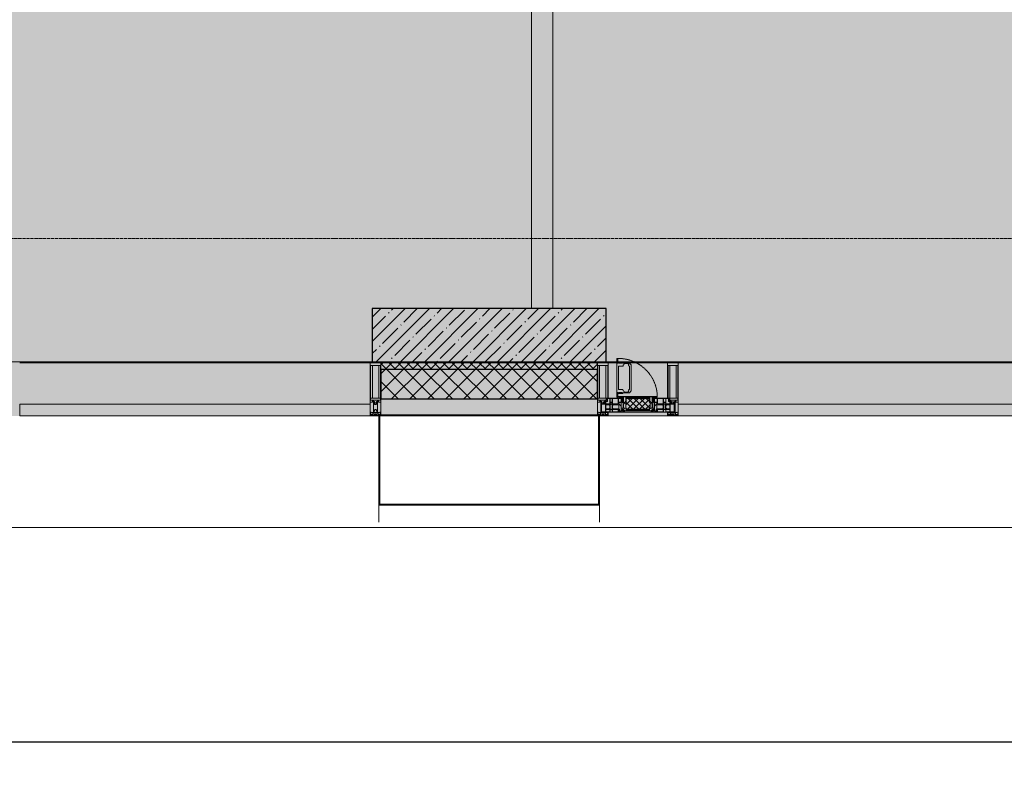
# Model space of a CAD drawing. Header units: millimetres. Extents: x -26894274 to 19789193, y -86687 to 22351.
# Tile 4 of 256: x 21568 to 26203, y -51379 to -47869. Entities that reach past the tile are written whole.
import ezdxf

# ---------------------------------------------------------------- set-up
doc = ezdxf.new("R2010")
doc.units = ezdxf.units.MM
doc.linetypes.add('-D1-02х01', pattern=[3, 2, -1])
doc.linetypes.add('-D1d1-15x02', pattern=[19, 15, -2, 0, -2])
doc.layers.get('Defpoints').update_dxf_attribs({"color": 31})
for name, color, linetype, lineweight in [('_0', 7, 'Continuous', 13), ('A-200-M_WALL', 7, 'Continuous', 5), ('A-200-M_WALL_INT', 7, 'Continuous', 5), ('A-200-M_WALL_PAT', 7, 'Continuous', 5), ('A-214-M_CURT_WALL', 7, 'Continuous', 5), ('A-215-M_CURT_PANEL', 7, 'Continuous', 5), ('A-230-M_FLOOR', 7, 'Continuous', 5), ('A-280-M_COLUMN', 7, 'Continuous', 5), ('A-314-M_WINDOW', 7, 'Continuous', 5), ('S-280-M_COLUMN', 7, 'Continuous', 5), ('Z-060-M_DETAIL', 7, 'Continuous', 5), ('Ограждение', 7, 'Continuous', 5), ('Оси', 7, 'Continuous', 5), ('Поручни', 7, 'Continuous', 5)]:
    doc.layers.add(name, color=color, linetype=linetype, lineweight=lineweight)
doc.styles.add('fl_iso paper', font='isocpeur.ttf', dxfattribs={"width": 0.8, "oblique": 10})
doc.dimstyles.new('In tre 1_100', dxfattribs={"dimscale": 100, "dimtxt": 2.5, "dimasz": 2, "dimexe": 1, "dimexo": 0.7, "dimgap": 0.6, "dimtad": 1, "dimdec": 0, "dimrnd": 5, "dimzin": 0, "dimdsep": 46, "dimtxsty": 'fl_iso paper', "dimblk": 'ARCHTICK', "dimcen": 0, "dimdle": 1, "dimadec": 0, "dimazin": 0, "dimtfac": 1, "dimtdec": 0, "dimtofl": 0, "dimtmove": 1, "dimatfit": 3, "dimldrblk": 'DOT', "dimfxl": 40, "dimtfillclr": 256, "dimtolj": 1, "dimtzin": 0, "dimarcsym": 1})

# ---------------------------------------------------------------- blocks, each defined once
blk = doc.blocks.new('_ArchTick')
at = {"color": 0, "linetype": 'ByBlock', "lineweight": 9, "const_width": 0.15}
blk.add_lwpolyline([(-0.5, -0.5), (0.5, 0.5)], dxfattribs=at)
blk = doc.blocks.new('*D281')
at = {"layer": 'Defpoints', "color": 0, "transparency": 16777216}
for p in [(73118, -51162.7), (17582.2, -51268.8), (73118, -51268.8)]:
    blk.add_point(p, dxfattribs=at)
at = {"layer": 'Оси', "color": 0, "lineweight": -2, "transparency": 16777216}
for p, q in [((17582.2, -51198.8), (17582.2, -51168.8)), ((73118, -51232.7), (73118, -51368.8)), ((17482.2, -51268.8), (73218, -51268.8))]:
    blk.add_line(p, q, dxfattribs=at)
at = {"layer": 'Оси', "color": 0, "lineweight": -2, "transparency": 16777216, "xscale": 200, "yscale": 200, "zscale": 200, "rotation": 180}
blk.add_blockref('_ArchTick', (17582.2, -51268.8), dxfattribs=at)
at = {"layer": 'Оси', "color": 0, "lineweight": -2, "transparency": 16777216, "xscale": 200, "yscale": 200, "zscale": 200}
blk.add_blockref('_ArchTick', (73118, -51268.8), dxfattribs=at)
at = {"layer": 'Оси', "color": 0, "transparency": 16777216, "insert": (45350.1, -51083.8), "char_height": 250, "attachment_point": 5, "style": 'fl_iso paper'}
blk.add_mtext('\\A1;55535', dxfattribs=at)
blk = doc.blocks.new('_DOT')
at = {"color": 0, "linetype": 'ByBlock'}
blk.add_line((-0.5, 0), (-1, 0), dxfattribs=at)
at = {"color": 0, "linetype": 'ByBlock', "const_width": 0.5}
blk.add_lwpolyline([(-0.25, 0, 1), (0.25, 0, 1)], format="xyb", close=True, dxfattribs=at)
blk = doc.blocks.new('System Panel - A_PAN_Glass-3811965-50_AS_Plan_09')
at = {"layer": 'A-215-M_CURT_PANEL'}
for p, q in [((825, 55), (-825, 55)), ((-825, 55), (-825, 0)), ((825, 0), (825, 55)), ((-825, 0), (825, 0))]:
    blk.add_line(p, q, dxfattribs=at)
blk = doc.blocks.new('Rectangular Mullion - R_StandardFrame_50Wx250H-3725449-50_AS_Plan_09')
at = {"layer": 'A-214-M_CURT_WALL'}
blk.add_line((33540, -505), (31890, -505), dxfattribs=at)
blk = doc.blocks.new('A_PAN_Створка - 383мм-V38-50_AS_Plan_09')
at = {"layer": 'A-215-M_CURT_PANEL'}
h = blk.add_hatch(dxfattribs=at)
h.set_pattern_fill('FP_22', color=256, style=0, pattern_type=2)
h.set_pattern_definition([(225, (-11700, -754.981), (14.142136, -14.142136), []), (315, (-11700, -754.981), (14.142136, 14.142136), [])])
h.paths.add_polyline_path([(-54.5, -31.8), (-54.9, -34.1), (-57.2, -36.4), (-57.2, -60.8), (-54.6, -63.4), (-53.6, -82.7), (54.6, -81.8), (54.6, -63.4), (57.2, -60.8), (57.2, -36.4), (54.9, -34.1), (54.5, -31.8)])
at = {"layer": 'A-314-M_WINDOW'}
for p, q in [((-67.9, -17), (-171, -17)), ((-171, -17), (-171, -57)), ((-171, -18.5), (-153.5, -18.5)), ((-153.5, -18.5), (-152, -20)), ((-152, -20), (-152, -73.5)), ((-150.5, -17), (-150.5, -29.4)), ((-132.4, -18.6), (-150.5, -18.6)), ((-150.5, -29.4), (-132.4, -29.4)), ((-150.5, -33.6), (-150.5, -68)), ((-136.3, -33.6), (-150.5, -33.6)), ((-137.2, -31), (-135.8, -35)), ((-132.5, -31), (-137.2, -31)), ((-132.1, -36.8), (-135.8, -35)), ((-132.5, -31.9), (-133.4, -33.7)), ((-133.4, -33.7), (-130.1, -35.3)), ((-132.5, -31.9), (-132.5, -31)), ((-132.4, -29.4), (-132.4, -18.6)), ((-132.1, -49), (-132.1, -36.8)), ((-131, -18.2), (-131, -29.5)), ((-120.8, -18.2), (-131, -18.2)), ((-131, -29.5), (-120.8, -29.5)), ((-131, -30.9), (-131, -33)), ((-120.8, -30.9), (-131, -30.9)), ((-129.4, -34.6), (-131, -33)), ((-130.1, -35.3), (-129.4, -34.6)), ((-130.1, -35.3), (-130.1, -50.4)), ((-122.4, -34.6), (-120.8, -33)), ((-121.7, -35.3), (-122.4, -34.6)), ((-118.4, -33.7), (-121.7, -35.3)), ((-121.7, -35.3), (-121.7, -50.4)), ((-120.8, -18.2), (-120.8, -29.5)), ((-120.8, -30.9), (-120.8, -33)), ((-119.7, -36.8), (-115.9, -35)), ((-119.7, -49), (-119.7, -36.8)), ((-119.3, -18.6), (-92.5, -18.6)), ((-119.3, -29.4), (-119.3, -18.6)), ((-92.5, -29.4), (-119.3, -29.4)), ((-119.3, -31), (-114.6, -31)), ((-119.3, -31.9), (-119.3, -31)), ((-119.3, -31.9), (-118.4, -33.7)), ((-114.6, -31), (-115.9, -35)), ((-94.1, -33.5), (-115.4, -33.5)), ((-89.9, -35.1), (-94.1, -33.5)), ((-92.5, -18.6), (-92.5, -29.4)), ((-90.8, -18.5), (-90.8, -29.4)), ((-87.3, -18.5), (-90.8, -18.5)), ((-90.8, -29.4), (-85.9, -29.4)), ((-89.9, -32.5), (-89.9, -35.1)), ((-85.9, -32.5), (-89.9, -32.5)), ((-89.9, -35.1), (-89.9, -50.9)), ((-87.3, -20.4), (-87.3, -18.5)), ((-87.3, -20.4), (-87.3, -21.9)), ((-84.8, -20.4), (-87.3, -20.4)), ((-87.3, -21.9), (-85.9, -21.9)), ((-85.9, -18.2), (-85.9, -20.4)), ((-75.9, -18.2), (-85.9, -18.2)), ((-85.9, -21.9), (-85.9, -29.4)), ((-85.9, -29.4), (-85.9, -32.5)), ((-85.9, -53.5), (-78, -45.6)), ((-83.4, -20.4), (-84.8, -20.4)), ((-70, -33.8), (-83.4, -20.4)), ((-78, -84), (-78, -23.5)), ((-78, -23.5), (-67.9, -23.5)), ((-78, -36.8), (-70, -36.8)), ((-78, -45.6), (-78, -36.8)), ((-75.9, -21.5), (-75.9, -18.2)), ((-75.9, -21.5), (-75.9, -23.5)), ((-74.9, -21.5), (-75.9, -21.5)), ((-75.9, -23.5), (-73, -23.5)), ((-74.9, -17.9), (-74.9, -21.5)), ((-68.9, -17.9), (-74.9, -17.9)), ((-67.2, -29.3), (-73, -23.5)), ((-61.4, -23.5), (-70, -32.1)), ((-70, -32.1), (-70, -62.5)), ((-70, -36.8), (-70, -33.8)), ((-68.9, -21.5), (-68.9, -17.9)), ((-67.9, -21.5), (-68.9, -21.5)), ((67.9, -17), (-67.9, -17)), ((-61.4, -23.5), (-67.9, -17)), ((-67.9, -17), (-67.9, -23.5)), ((-67.9, -17), (67.9, -17)), ((-67.9, -21.5), (-67.9, -23.5)), ((-67.9, -23.5), (-64.6, -26.8)), ((-67.9, -23.5), (-64.6, -26.8)), ((-64.6, -26.8), (-67.2, -29.3)), ((-64.6, -26.8), (-61.4, -23.5)), ((61.4, -23.5), (-61.4, -23.5)), ((67.9, -17), (61.4, -23.5)), ((70, -32.1), (61.4, -23.5)), ((61.4, -23.5), (64.6, -26.8)), ((67.9, -23.5), (64.6, -26.8)), ((64.6, -26.8), (67.9, -23.5)), ((64.6, -26.8), (67.2, -29.3)), ((67.2, -29.3), (73, -23.5)), ((67.9, -23.5), (67.9, -17)), ((171, -17), (67.9, -17)), ((67.9, -21.5), (67.9, -23.5)), ((67.9, -21.5), (68.9, -21.5)), ((67.9, -23.5), (78, -23.5)), ((68.9, -17.9), (74.9, -17.9)), ((68.9, -21.5), (68.9, -17.9)), ((70, -33.8), (83.4, -20.4)), ((70, -62.5), (70, -32.1)), ((70, -36.8), (70, -33.8)), ((78, -36.8), (70, -36.8)), ((75.9, -23.5), (73, -23.5)), ((74.9, -17.9), (74.9, -21.5)), ((74.9, -21.5), (75.9, -21.5)), ((75.9, -18.2), (85.9, -18.2)), ((75.9, -21.5), (75.9, -18.2)), ((75.9, -21.5), (75.9, -23.5)), ((78, -23.5), (78, -84)), ((78, -45.6), (78, -36.8)), ((85.9, -53.5), (78, -45.6)), ((83.4, -20.4), (84.8, -20.4)), ((84.8, -20.4), (87.3, -20.4)), ((85.9, -18.2), (85.9, -20.4)), ((85.9, -21.9), (85.9, -29.4)), ((87.3, -21.9), (85.9, -21.9)), ((85.9, -29.4), (85.9, -32.5)), ((90.8, -29.4), (85.9, -29.4)), ((85.9, -32.5), (89.9, -32.5)), ((87.3, -18.5), (90.8, -18.5)), ((87.3, -20.4), (87.3, -18.5)), ((87.3, -20.4), (87.3, -21.9)), ((89.9, -32.5), (89.9, -35.1)), ((89.9, -35.1), (94.1, -33.5)), ((89.9, -35.1), (89.9, -50.9)), ((90.8, -18.5), (90.8, -29.4)), ((92.5, -18.6), (92.5, -29.4)), ((119.3, -18.6), (92.5, -18.6)), ((92.5, -29.4), (119.3, -29.4)), ((94.1, -33.5), (115.4, -33.5)), ((114.6, -31), (115.9, -35)), ((119.3, -31), (114.6, -31)), ((119.7, -36.8), (115.9, -35)), ((119.3, -31.9), (118.4, -33.7)), ((118.4, -33.7), (121.7, -35.3)), ((119.3, -29.4), (119.3, -18.6)), ((119.3, -31.9), (119.3, -31)), ((119.7, -49), (119.7, -36.8)), ((120.8, -18.2), (120.8, -29.5)), ((120.8, -18.2), (131, -18.2)), ((131, -29.5), (120.8, -29.5)), ((120.8, -30.9), (120.8, -33)), ((120.8, -30.9), (131, -30.9)), ((122.4, -34.6), (120.8, -33)), ((121.7, -35.3), (122.4, -34.6)), ((121.7, -35.3), (121.7, -50.4)), ((129.4, -34.6), (131, -33)), ((130.1, -35.3), (129.4, -34.6)), ((133.4, -33.7), (130.1, -35.3)), ((130.1, -35.3), (130.1, -50.4)), ((131, -18.2), (131, -29.5)), ((131, -30.9), (131, -33)), ((132.1, -36.8), (135.8, -35)), ((132.1, -49), (132.1, -36.8)), ((132.4, -18.6), (150.5, -18.6)), ((132.4, -29.4), (132.4, -18.6)), ((150.5, -29.4), (132.4, -29.4)), ((132.5, -31), (137.2, -31)), ((132.5, -31.9), (132.5, -31)), ((132.5, -31.9), (133.4, -33.7)), ((137.2, -31), (135.8, -35)), ((136.3, -33.6), (150.5, -33.6)), ((150.5, -17), (150.5, -29.4)), ((150.5, -33.6), (150.5, -68)), ((153.5, -18.5), (152, -20)), ((152, -20), (152, -73.5)), ((171, -18.5), (153.5, -18.5)), ((171, -57), (171, -17)), ((-171, -55.5), (-152, -55.5)), ((-171, -57), (-156, -57)), ((-153, -60), (-153, -73.5)), ((-153, -73.5), (-150, -73.5)), ((-136.4, -52.4), (-150.5, -52.4)), ((-150.5, -56.6), (-132.4, -56.6)), ((-150.5, -68), (-143.5, -68)), ((-150.5, -69.5), (-150.5, -73.5)), ((-145, -69.5), (-150.5, -69.5)), ((-150, -73.5), (-150, -84)), ((-150, -84), (-78, -84)), ((-148.5, -81), (-148.5, -82.5)), ((-143.5, -81), (-148.5, -81)), ((-148.5, -82.5), (-132.4, -82.5)), ((-145, -69.5), (-145, -79.5)), ((-143.5, -68), (-143.5, -81)), ((-137.2, -54.8), (-135.8, -50.8)), ((-132.5, -54.8), (-137.2, -54.8)), ((-132.1, -49), (-135.8, -50.8)), ((-133.4, -52), (-130.1, -50.4)), ((-132.5, -53.8), (-133.4, -52)), ((-132.5, -53.8), (-132.5, -54.8)), ((-132.4, -56.6), (-132.4, -82.5)), ((-129.4, -51.1), (-131, -52.7)), ((-131, -55.1), (-131, -52.7)), ((-120.8, -55.1), (-131, -55.1)), ((-131, -56.5), (-131, -62.6)), ((-131, -56.5), (-120.8, -56.5)), ((-120.8, -62.6), (-131, -62.6)), ((-131, -64.6), (-120.8, -64.6)), ((-131, -82.5), (-131, -64.6)), ((-131, -82.5), (-120.8, -82.5)), ((-130.1, -50.4), (-129.4, -51.1)), ((-121.7, -50.4), (-122.4, -51.1)), ((-122.4, -51.1), (-120.8, -52.7)), ((-118.4, -52), (-121.7, -50.4)), ((-120.8, -55.1), (-120.8, -52.7)), ((-120.8, -56.5), (-120.8, -62.6)), ((-120.8, -82.5), (-120.8, -64.6)), ((-119.7, -49), (-115.9, -50.8)), ((-119.3, -53.8), (-118.4, -52)), ((-119.3, -53.8), (-119.3, -54.8)), ((-119.3, -54.8), (-114.6, -54.8)), ((-119.3, -56.6), (-119.3, -82.5)), ((-92.5, -56.6), (-119.3, -56.6)), ((-119.3, -82.5), (-92.5, -82.5)), ((-114.6, -54.8), (-115.9, -50.8)), ((-94.1, -52.5), (-115.3, -52.5)), ((-89.9, -50.9), (-94.1, -52.5)), ((-92.5, -56.6), (-92.5, -82.5)), ((-73.9, -87.5), (-91.5, -87.5)), ((-91.5, -87.5), (-91.5, -92)), ((-91.5, -92), (91.5, -92)), ((-90.8, -56.6), (-85.9, -56.6)), ((-90.8, -62.7), (-90.8, -56.6)), ((-80.4, -62.7), (-90.8, -62.7)), ((-90.8, -64.6), (-90.8, -82.5)), ((-80.1, -64.6), (-90.8, -64.6)), ((-90.8, -82.5), (-79.5, -82.5)), ((-89.9, -52.2), (-89.9, -50.9)), ((-89.9, -52.2), (-88.6, -53.5)), ((-85.9, -53.5), (-88.6, -53.5)), ((-85.9, -56.6), (-85.9, -53.5)), ((-78, -84), (-85, -84)), ((-85, -84), (-85, -87.5)), ((-85, -87.5), (-78, -87.5)), ((-80.4, -61.1), (-80.4, -62.7)), ((-78, -61.1), (-80.4, -61.1)), ((-80.1, -66.1), (-80.1, -64.6)), ((-78, -66.1), (-80.1, -66.1)), ((-79.5, -80.6), (-78, -80.6)), ((-79.5, -82.5), (-79.5, -80.6)), ((-78, -66.1), (-78, -61.1)), ((-78, -87.5), (-78, -84)), ((-78, -84), (-73.9, -84)), ((-70, -62.5), (-73.9, -62.5)), ((-73.9, -62.5), (-73.9, -87.5)), ((73.9, -62.5), (70, -62.5)), ((73.9, -87.5), (73.9, -62.5)), ((73.9, -84), (78, -84)), ((91.5, -87.5), (73.9, -87.5)), ((78, -61.1), (80.4, -61.1)), ((78, -66.1), (78, -61.1)), ((78, -66.1), (80.1, -66.1)), ((79.5, -80.6), (78, -80.6)), ((78, -87.5), (78, -84)), ((78, -84), (85, -84)), ((78, -84), (150, -84)), ((85, -87.5), (78, -87.5)), ((79.5, -82.5), (79.5, -80.6)), ((90.8, -82.5), (79.5, -82.5)), ((80.1, -64.6), (90.8, -64.6)), ((80.1, -66.1), (80.1, -64.6)), ((80.4, -61.1), (80.4, -62.7)), ((80.4, -62.7), (90.8, -62.7)), ((85, -84), (85, -87.5)), ((85.9, -53.5), (88.6, -53.5)), ((85.9, -56.6), (85.9, -53.5)), ((90.8, -56.6), (85.9, -56.6)), ((89.9, -52.2), (88.6, -53.5)), ((89.9, -50.9), (94.1, -52.5)), ((89.9, -52.2), (89.9, -50.9)), ((90.8, -62.7), (90.8, -56.6)), ((90.8, -64.6), (90.8, -82.5)), ((91.5, -92), (91.5, -87.5)), ((92.5, -56.6), (119.3, -56.6)), ((92.5, -56.6), (92.5, -82.5)), ((119.3, -82.5), (92.5, -82.5)), ((94.1, -52.5), (115.3, -52.5)), ((114.6, -54.8), (115.9, -50.8)), ((119.3, -54.8), (114.6, -54.8)), ((119.7, -49), (115.9, -50.8)), ((118.4, -52), (121.7, -50.4)), ((119.3, -53.8), (118.4, -52)), ((119.3, -53.8), (119.3, -54.8)), ((119.3, -56.6), (119.3, -82.5)), ((122.4, -51.1), (120.8, -52.7)), ((120.8, -55.1), (120.8, -52.7)), ((120.8, -55.1), (131, -55.1)), ((120.8, -56.5), (120.8, -62.6)), ((131, -56.5), (120.8, -56.5)), ((120.8, -62.6), (131, -62.6)), ((120.8, -82.5), (120.8, -64.6)), ((131, -64.6), (120.8, -64.6)), ((131, -82.5), (120.8, -82.5)), ((121.7, -50.4), (122.4, -51.1)), ((130.1, -50.4), (129.4, -51.1)), ((129.4, -51.1), (131, -52.7)), ((133.4, -52), (130.1, -50.4)), ((131, -55.1), (131, -52.7)), ((131, -56.5), (131, -62.6)), ((131, -82.5), (131, -64.6)), ((132.1, -49), (135.8, -50.8)), ((150.5, -56.6), (132.4, -56.6)), ((132.4, -56.6), (132.4, -82.5)), ((148.5, -82.5), (132.4, -82.5)), ((132.5, -53.8), (133.4, -52)), ((132.5, -53.8), (132.5, -54.8)), ((132.5, -54.8), (137.2, -54.8)), ((137.2, -54.8), (135.8, -50.8)), ((136.4, -52.4), (150.5, -52.4)), ((143.5, -68), (143.5, -81)), ((150.5, -68), (143.5, -68)), ((143.5, -81), (148.5, -81)), ((145, -69.5), (150.5, -69.5)), ((145, -69.5), (145, -79.5)), ((148.5, -81), (148.5, -82.5)), ((150, -84), (150, -73.5)), ((150, -73.5), (153, -73.5)), ((150.5, -69.5), (150.5, -73.5)), ((171, -55.5), (152, -55.5)), ((153, -73.5), (153, -60)), ((156, -57), (171, -57))]:
    blk.add_line(p, q, dxfattribs=at)
for centre, start, end in [((-156, -60), 0, 90), ((156, -60), 90, 180)]:
    blk.add_arc(centre, 3, start, end, dxfattribs=at)
at = {"layer": 'A-314-M_WINDOW', "linetype": '-D1-02х01'}
blk.add_arc((91.4, -87.5), 183, 181.4091, 271.1445, dxfattribs=at)
at = {"layer": 'Z-060-M_DETAIL'}
for p, q in [((-70, -32.1), (-61.4, -23.5)), ((-70, -62.5), (-70, -32.1)), ((-67.8, -38.3), (-65.7, -37.4)), ((-67.8, -55.7), (-67.8, -38.3)), ((-65.7, -37.4), (-60.8, -34.7)), ((61.4, -23.5), (-61.4, -23.5)), ((-60.8, -34.7), (-57.3, -35.9)), ((-55.2, -33.8), (-57.3, -35.9)), ((-54.9, -34.1), (-57.2, -36.4)), ((-57.2, -36.4), (-57.2, -60.8)), ((-55.2, -33.8), (-54.8, -31.5)), ((-54.9, -25.8), (-53.9, -24.8)), ((-54.9, -29.5), (-54.9, -25.8)), ((-53.9, -30.5), (-54.9, -29.5)), ((-54.5, -31.8), (-54.9, -34.1)), ((0, -31.5), (-54.8, -31.5)), ((54.5, -31.8), (-54.5, -31.8)), ((-53.9, -24.8), (53.9, -24.8)), ((53.9, -30.5), (-53.9, -30.5)), ((0, -31.5), (54.8, -31.5)), ((54.9, -25.8), (53.9, -24.8)), ((53.9, -30.5), (54.9, -29.5)), ((54.9, -34.1), (54.5, -31.8)), ((55.2, -33.8), (54.8, -31.5)), ((54.9, -29.5), (54.9, -25.8)), ((57.2, -36.4), (54.9, -34.1)), ((55.2, -33.8), (57.3, -35.9)), ((57.2, -60.8), (57.2, -36.4)), ((60.8, -34.7), (57.3, -35.9)), ((65.7, -37.4), (60.8, -34.7)), ((70, -32.1), (61.4, -23.5)), ((67.8, -38.3), (65.7, -37.4)), ((67.8, -55.7), (67.8, -38.3)), ((70, -62.5), (70, -32.1)), ((-91.5, -87.5), (-73.9, -87.5)), ((-91.5, -92), (-91.5, -87.5)), ((-91.5, -92), (91.5, -92)), ((-83.4, -90.3), (-83.4, -87.5)), ((-83.4, -90.3), (-69.4, -90.3)), ((-73.9, -62.5), (-70, -62.5)), ((-73.9, -87.5), (-73.9, -62.5)), ((-69.4, -66.5), (-73.9, -66.5)), ((-73.9, -81.5), (-69.4, -81.5)), ((-69.4, -85.5), (-73.9, -85.5)), ((-69.4, -81.5), (-69.4, -66.5)), ((-69.4, -90.3), (-69.4, -85.5)), ((-61.7, -62.5), (-67.9, -62.5)), ((-67.9, -62.5), (-67.9, -89.3)), ((-67.9, -89.3), (-66.9, -90.3)), ((-66, -56.5), (-67.8, -55.7)), ((-66.9, -90.3), (-57.4, -90.3)), ((-66, -56.5), (-62, -59.1)), ((-62, -59.1), (-60.7, -61)), ((-61.7, -64.9), (-61.7, -62.5)), ((-60.1, -67.7), (-61.7, -64.9)), ((-60.7, -61), (-57.4, -61)), ((-56.4, -67.7), (-60.1, -67.7)), ((-57.4, -61), (-54.9, -63.5)), ((-57.4, -90.3), (-56.4, -89.4)), ((-57.2, -60.8), (-54.6, -63.4)), ((-56.4, -89.4), (-56.4, -67.7)), ((-54.9, -63.5), (-54.9, -81.9)), ((-54.9, -81.9), (-53.8, -83)), ((-54.9, -85.6), (-53.9, -84.6)), ((-54.9, -89.3), (-54.9, -85.6)), ((-53.9, -90.3), (-54.9, -89.3)), ((-54.6, -63.4), (-54.6, -81.8)), ((-54.6, -81.8), (-53.6, -82.7)), ((-53.9, -84.6), (53.9, -84.6)), ((53.9, -90.3), (-53.9, -90.3)), ((53.8, -83), (-53.8, -83)), ((-53.6, -82.7), (53.6, -82.7)), ((53.6, -82.7), (54.6, -81.8)), ((54.9, -81.9), (53.8, -83)), ((54.9, -85.6), (53.9, -84.6)), ((53.9, -90.3), (54.9, -89.3)), ((54.6, -63.4), (57.2, -60.8)), ((54.6, -81.8), (54.6, -63.4)), ((57.4, -61), (54.9, -63.5)), ((54.9, -63.5), (54.9, -81.9)), ((54.9, -89.3), (54.9, -85.6)), ((56.4, -67.7), (60.1, -67.7)), ((56.4, -89.4), (56.4, -67.7)), ((57.4, -90.3), (56.4, -89.4)), ((60.7, -61), (57.4, -61)), ((66.9, -90.3), (57.4, -90.3)), ((60.1, -67.7), (61.7, -64.9)), ((62, -59.1), (60.7, -61)), ((61.7, -62.5), (67.9, -62.5)), ((61.7, -64.9), (61.7, -62.5)), ((66, -56.5), (62, -59.1)), ((66, -56.5), (67.8, -55.7)), ((67.9, -89.3), (66.9, -90.3)), ((67.9, -62.5), (67.9, -89.3)), ((69.4, -66.5), (73.9, -66.5)), ((69.4, -81.5), (69.4, -66.5)), ((73.9, -81.5), (69.4, -81.5)), ((69.4, -85.5), (73.9, -85.5)), ((69.4, -90.3), (69.4, -85.5)), ((83.4, -90.3), (69.4, -90.3)), ((73.9, -62.5), (70, -62.5)), ((73.9, -87.5), (73.9, -62.5)), ((91.5, -87.5), (73.9, -87.5)), ((83.4, -90.3), (83.4, -87.5)), ((91.5, -92), (91.5, -87.5))]:
    blk.add_line(p, q, dxfattribs=at)
at = {"layer": 'Z-060-M_DETAIL', "color": 9, "true_color": 0xc8c8c8}
for p, q in [((95.1, -87.5), (95.1, -105.1)), ((99.6, -87.5), (95.1, -87.5)), ((99.6, -270.5), (99.6, -87.5)), ((39.7, -109), (31.1, -117.6)), ((31.1, -117.6), (31.1, -240.4)), ((41.4, -123.8), (39.1, -124.2)), ((39.1, -179), (39.1, -124.2)), ((70.1, -109), (39.7, -109)), ((41.4, -123.8), (43.5, -121.7)), ((45, -113.3), (42.3, -118.2)), ((42.3, -118.2), (43.5, -121.7)), ((45.9, -111.2), (45, -113.3)), ((63.3, -111.2), (45.9, -111.2)), ((64.1, -113), (63.3, -111.2)), ((64.1, -113), (66.7, -117)), ((66.7, -117), (68.6, -118.3)), ((68.6, -118.3), (68.6, -121.6)), ((68.6, -121.6), (71.1, -124.1)), ((70.1, -105.1), (70.1, -109)), ((95.1, -105.1), (70.1, -105.1)), ((71.1, -124.1), (89.5, -124.1)), ((74.1, -109.6), (74.1, -105.1)), ((89.1, -109.6), (74.1, -109.6)), ((89.1, -105.1), (89.1, -109.6)), ((89.5, -124.1), (90.6, -125.2)), ((90.6, -125.2), (90.6, -232.8)), ((93.1, -109.6), (93.1, -105.1)), ((97.9, -109.6), (93.1, -109.6)), ((97.9, -95.6), (95.1, -95.6)), ((97.9, -95.6), (97.9, -109.6)), ((39.1, -179), (39.1, -233.8)), ((39.7, -249), (31.1, -240.4)), ((41.4, -234.2), (39.1, -233.8)), ((70.1, -249), (39.7, -249)), ((41.4, -234.2), (43.5, -236.3)), ((42.3, -239.8), (43.5, -236.3)), ((45, -244.7), (42.3, -239.8)), ((45.9, -246.8), (45, -244.7)), ((63.3, -246.8), (45.9, -246.8)), ((64.1, -245), (63.3, -246.8)), ((64.1, -245), (66.7, -241)), ((66.7, -241), (68.6, -239.7)), ((68.6, -236.4), (71.1, -233.9)), ((68.6, -239.7), (68.6, -236.4)), ((70.1, -252.9), (70.1, -249)), ((95.1, -252.9), (70.1, -252.9)), ((71.1, -233.9), (89.5, -233.9)), ((74.1, -248.4), (74.1, -252.9)), ((89.1, -248.4), (74.1, -248.4)), ((89.1, -252.9), (89.1, -248.4)), ((89.5, -233.9), (90.6, -232.8)), ((93.1, -248.4), (93.1, -252.9)), ((97.9, -248.4), (93.1, -248.4)), ((95.1, -270.5), (95.1, -252.9)), ((97.9, -262.4), (95.1, -262.4)), ((99.6, -270.5), (95.1, -270.5)), ((97.9, -262.4), (97.9, -248.4))]:
    blk.add_line(p, q, dxfattribs=at)
blk = doc.blocks.new('Rectangular Mullion - R_StandardFrame_50Wx250H-V26-50_AS_Plan_09')
at = {"layer": 'A-214-M_CURT_WALL'}
for p, q in [((34660, -505), (34700.4, -505)), ((34729.9, -505), (34940, -505)), ((34660, -755), (34940, -755))]:
    blk.add_line(p, q, dxfattribs=at)
blk = doc.blocks.new('Rectangular Mullion - 50Wx250H-V27-50_AS_Plan_09')
at = {"layer": 'Z-060-M_DETAIL'}
for p, q in [((-25, 84), (-25, 250)), ((-25, 250), (0, 250)), ((-23, 237.3), (0, 237.3)), ((-23, 237.3), (-23, 84)), ((-14.9, 84), (-14.9, 237.3)), ((25, 250), (0, 250)), ((23, 237.3), (0, 237.3)), ((14.9, 84), (14.9, 237.3)), ((23, 237.3), (23, 73.6)), ((25, 65.2), (25, 250)), ((0, 84), (-15, 84)), ((-0.5, 73.6), (-15, 73.6)), ((-10, 71.3), (-12, 71.3)), ((-10, 57.4), (-10, 71.3)), ((-7, 65.2), (-5.9, 67.3)), ((-7, 65.2), (-7, 57)), ((-4.1, 67.3), (-5.9, 67.3)), ((-4.1, 67.3), (-2.9, 65.1)), ((-2.9, 65.1), (-2.9, 57)), ((0, 84), (23, 84)), ((0.5, 73.6), (23, 73.6)), ((4.1, 67.3), (2.9, 65.1)), ((2.9, 65.1), (2.9, 57)), ((4.1, 67.3), (5.9, 67.3)), ((7, 65.2), (5.9, 67.3)), ((7, 65.2), (7, 54.7)), ((8.7, 53), (7, 54.7)), ((8.7, 53), (10, 53)), ((10, 71.3), (14, 71.3)), ((10, 53), (10, 71.3)), ((10, 53), (10, 17)), ((14, 71.3), (14, 65.2)), ((14, 65.2), (25, 65.2)), ((-23.8, 14.6), (-25, 14.2)), ((-25, 0), (-25, 14.2)), ((-23.8, 17), (-23.8, 14.6)), ((-22.5, 10.6), (-23.8, 14.6)), ((-22.5, 10.6), (-23.7, 9.9)), ((-23.7, 1.3), (-23.7, 9.9)), ((-23.7, 1.3), (-11.8, 1.3)), ((-23.2, 10.2), (-22.5, 8)), ((-22.5, 8), (-22.5, 4.5)), ((-21.3, 4.5), (-22.5, 4.5)), ((-22.3, 17), (-22.3, 16)), ((-22.3, 16), (-21.3, 16)), ((-19.9, 17), (-21.3, 16)), ((-21.3, 4.5), (-21.3, 6.5)), ((-21.3, 6.5), (-14.2, 6.5)), ((-7.4, 16.6), (-18.4, 16.6)), ((-14.2, 6.5), (-14.2, 4.5)), ((-13.2, 4.5), (-14.2, 4.5)), ((-13.2, 4.5), (-12.2, 7.2)), ((-12.7, 7.6), (-11.3, 11.4)), ((-12.7, 7.6), (-11.8, 6.9)), ((-12.2, 9), (-12.2, 14.8)), ((-12.2, 14.8), (0, 14.8)), ((-11.8, 1.3), (-11.8, 6.9)), ((-10.5, 11.2), (-11.3, 11.4)), ((-10.5, 1.5), (-10.5, 11.2)), ((-4.8, 1.5), (-10.5, 1.5)), ((0, 8), (-4.8, 8)), ((-4.8, 1.5), (-4.8, 8)), ((-2.6, 16.8), (0, 16.8)), ((2.6, 16.8), (0, 16.8)), ((0, 14.8), (0, 16.8)), ((0, 14.8), (0, 16.8)), ((12.2, 14.8), (0, 14.8)), ((0, 0), (0, 8)), ((0, 8), (4.8, 8)), ((0, 0), (0, 8)), ((4.8, 1.5), (4.8, 8)), ((4.8, 1.5), (10.5, 1.5)), ((8.5, 23), (6, 25.5)), ((6, 18), (7.4, 18)), ((7.4, 18), (7.4, 16.6)), ((7.4, 16.6), (18.4, 16.6)), ((7.5, 18.5), (8.5, 18.5)), ((7.5, 17), (7.5, 18.5)), ((10, 17), (7.5, 17)), ((8.5, 18.5), (8.5, 23)), ((10.5, 11.2), (11.3, 11.4)), ((10.5, 1.5), (10.5, 11.2)), ((12.7, 7.6), (11.3, 11.4)), ((12.7, 7.6), (11.8, 6.9)), ((11.8, 1.3), (11.8, 6.9)), ((23.7, 1.3), (11.8, 1.3)), ((12.2, 9), (12.2, 14.8)), ((13.2, 4.5), (12.2, 7.2)), ((13.2, 4.5), (14.2, 4.5)), ((21.3, 6.5), (14.2, 6.5)), ((14.2, 6.5), (14.2, 4.5)), ((18.4, 16.6), (19, 17.6)), ((19, 17.6), (21.3, 16)), ((22.3, 16), (21.3, 16)), ((21.3, 4.5), (21.3, 6.5)), ((21.3, 4.5), (22.5, 4.5)), ((22.3, 17), (22.3, 16)), ((22.3, 17), (23.8, 17)), ((22.5, 10.6), (23.8, 14.6)), ((22.5, 10.6), (23.7, 9.9)), ((23.2, 10.2), (22.5, 8)), ((22.5, 8), (22.5, 4.5)), ((23.7, 1.3), (23.7, 9.9)), ((23.8, 17), (23.8, 14.6)), ((23.8, 14.6), (25, 14.2)), ((25, 0), (25, 14.2)), ((-25, 0), (0, 0)), ((25, 0), (0, 0))]:
    blk.add_line(p, q, dxfattribs=at)
for centre, start, end in [((-0.5, 73.1), 360, 90), ((0.5, 73.1), 90, 180)]:
    blk.add_arc(centre, 0.5, start, end, dxfattribs=at)
blk = doc.blocks.new('Rectangular Mullion - R_StandardFrame_50Wx250H-3548423-50_AS_Plan_09')
at = {"layer": 'A-214-M_CURT_WALL', "lineweight": 9}
for p, q in [((-25, -17), (-25, 0)), ((-25, 0), (25, 0)), ((25, 0), (25, -250)), ((-25, -250), (-25, -84)), ((25, -250), (-25, -250))]:
    blk.add_line(p, q, dxfattribs=at)
blk = doc.blocks.new('Rectangular Mullion - 50Wx250H-2623690-50_AS_Plan_09')
at = {"layer": 'Z-060-M_DETAIL'}
for p, q in [((-25, 65.2), (-25, 250)), ((-25, 250), (0, 250)), ((-23, 237.3), (0, 237.3)), ((-23, 237.3), (-23, 73.6)), ((-14.9, 84), (-14.9, 237.3)), ((25, 250), (0, 250)), ((23, 237.3), (0, 237.3)), ((14.9, 84), (14.9, 237.3)), ((23, 237.3), (23, 73.6)), ((25, 65.2), (25, 250)), ((-14, 65.2), (-25, 65.2)), ((0, 84), (-23, 84)), ((-0.5, 73.6), (-23, 73.6)), ((-14, 71.3), (-14, 65.2)), ((-10, 71.3), (-14, 71.3)), ((-10, 53), (-10, 71.3)), ((-8.7, 53), (-10, 53)), ((-10, 53), (-10, 17)), ((-8.7, 53), (-7, 54.7)), ((-7, 65.2), (-5.9, 67.3)), ((-7, 65.2), (-7, 54.7)), ((-4.1, 67.3), (-5.9, 67.3)), ((-4.1, 67.3), (-2.9, 65.1)), ((-2.9, 65.1), (-2.9, 54.6)), ((-1.3, 53), (-2.9, 54.6)), ((0, 53), (-1.3, 53)), ((0, 84), (23, 84)), ((0, 53), (1.3, 53)), ((0.5, 73.6), (23, 73.6)), ((1.3, 53), (2.9, 54.6)), ((4.1, 67.3), (2.9, 65.1)), ((2.9, 65.1), (2.9, 54.6)), ((4.1, 67.3), (5.9, 67.3)), ((7, 65.2), (5.9, 67.3)), ((7, 65.2), (7, 54.7)), ((8.7, 53), (7, 54.7)), ((8.7, 53), (10, 53)), ((10, 71.3), (14, 71.3)), ((10, 53), (10, 71.3)), ((10, 53), (10, 17)), ((14, 71.3), (14, 65.2)), ((14, 65.2), (25, 65.2)), ((-23.8, 14.6), (-25, 14.2)), ((-25, 0), (-25, 14.2)), ((-22.3, 17), (-23.8, 17)), ((-23.8, 17), (-23.8, 14.6)), ((-22.5, 10.6), (-23.8, 14.6)), ((-22.5, 10.6), (-23.7, 9.9)), ((-23.7, 1.3), (-23.7, 9.9)), ((-23.7, 1.3), (-11.8, 1.3)), ((-23.2, 10.2), (-22.5, 8)), ((-22.5, 8), (-22.5, 4.5)), ((-21.3, 4.5), (-22.5, 4.5)), ((-22.3, 17), (-22.3, 16)), ((-22.3, 16), (-21.3, 16)), ((-19, 17.6), (-21.3, 16)), ((-21.3, 4.5), (-21.3, 6.5)), ((-21.3, 6.5), (-14.2, 6.5)), ((-18.4, 16.6), (-19, 17.6)), ((-7.4, 16.6), (-18.4, 16.6)), ((-14.2, 6.5), (-14.2, 4.5)), ((-13.2, 4.5), (-14.2, 4.5)), ((-13.2, 4.5), (-12.2, 7.2)), ((-12.7, 7.6), (-11.3, 11.4)), ((-12.7, 7.6), (-11.8, 6.9)), ((-12.2, 9), (-12.2, 14.8)), ((-12.2, 14.8), (0, 14.8)), ((-11.8, 1.3), (-11.8, 6.9)), ((-10.5, 11.2), (-11.3, 11.4)), ((-10.5, 1.5), (-10.5, 11.2)), ((-4.8, 1.5), (-10.5, 1.5)), ((-10, 17), (-7.5, 17)), ((-8.5, 23), (-1.5, 30)), ((-8.5, 18.5), (-8.5, 23)), ((-7.5, 18.5), (-8.5, 18.5)), ((-7.5, 17), (-7.5, 18.5)), ((-7.4, 18), (-7.4, 16.6)), ((-2.6, 18), (-7.4, 18)), ((0, 8), (-4.8, 8)), ((-4.8, 1.5), (-4.8, 8)), ((-2.6, 18), (-2.6, 16.8)), ((-2.6, 16.8), (0, 16.8)), ((-1.5, 30), (0, 30)), ((1.5, 30), (0, 30)), ((2.6, 16.8), (0, 16.8)), ((0, 14.8), (0, 16.8)), ((0, 14.8), (0, 16.8)), ((12.2, 14.8), (0, 14.8)), ((0, 0), (0, 8)), ((0, 8), (4.8, 8)), ((0, 0), (0, 8)), ((8.5, 23), (1.5, 30)), ((2.6, 18), (2.6, 16.8)), ((2.6, 18), (7.4, 18)), ((4.8, 1.5), (4.8, 8)), ((4.8, 1.5), (10.5, 1.5)), ((7.4, 18), (7.4, 16.6)), ((7.4, 16.6), (18.4, 16.6)), ((7.5, 18.5), (8.5, 18.5)), ((7.5, 17), (7.5, 18.5)), ((10, 17), (7.5, 17)), ((8.5, 18.5), (8.5, 23)), ((10.5, 11.2), (11.3, 11.4)), ((10.5, 1.5), (10.5, 11.2)), ((12.7, 7.6), (11.3, 11.4)), ((12.7, 7.6), (11.8, 6.9)), ((11.8, 1.3), (11.8, 6.9)), ((23.7, 1.3), (11.8, 1.3)), ((12.2, 9), (12.2, 14.8)), ((13.2, 4.5), (12.2, 7.2)), ((13.2, 4.5), (14.2, 4.5)), ((21.3, 6.5), (14.2, 6.5)), ((14.2, 6.5), (14.2, 4.5)), ((18.4, 16.6), (19, 17.6)), ((19, 17.6), (21.3, 16)), ((22.3, 16), (21.3, 16)), ((21.3, 4.5), (21.3, 6.5)), ((21.3, 4.5), (22.5, 4.5)), ((22.3, 17), (22.3, 16)), ((22.3, 17), (23.8, 17)), ((22.5, 10.6), (23.8, 14.6)), ((22.5, 10.6), (23.7, 9.9)), ((23.2, 10.2), (22.5, 8)), ((22.5, 8), (22.5, 4.5)), ((23.7, 1.3), (23.7, 9.9)), ((23.8, 17), (23.8, 14.6)), ((23.8, 14.6), (25, 14.2)), ((25, 0), (25, 14.2)), ((-25, 0), (0, 0)), ((25, 0), (0, 0))]:
    blk.add_line(p, q, dxfattribs=at)
for centre, start, end in [((-0.5, 73.1), 360, 90), ((0.5, 73.1), 90, 180)]:
    blk.add_arc(centre, 0.5, start, end, dxfattribs=at)
blk = doc.blocks.new('Rectangular Mullion - R_StandardFrame_50Wx250H-3812575-50_AS_Plan_09')
at = {"layer": 'A-214-M_CURT_WALL', "lineweight": 9}
for p, q in [((-50, -250), (-50, 0)), ((-50, 0), (0, 0)), ((0, 0), (0, -250)), ((0, -250), (-50, -250))]:
    blk.add_line(p, q, dxfattribs=at)
blk = doc.blocks.new('Rectangular Mullion - 50Wx250H-V70-50_AS_Plan_09')
at = {"layer": 'Z-060-M_DETAIL'}
for p, q in [((-25, 65.2), (-25, 250)), ((-25, 250), (0, 250)), ((-23, 237.3), (0, 237.3)), ((-23, 237.3), (-23, 73.6)), ((-14.9, 84), (-14.9, 237.3)), ((25, 250), (0, 250)), ((23, 237.3), (0, 237.3)), ((14.9, 84), (14.9, 237.3)), ((23, 237.3), (23, 84)), ((25, 84), (25, 250)), ((-14, 65.2), (-25, 65.2)), ((0, 84), (-23, 84)), ((-0.5, 73.6), (-23, 73.6)), ((-14, 71.3), (-14, 65.2)), ((-10, 71.3), (-14, 71.3)), ((-10, 53), (-10, 71.3)), ((-8.7, 53), (-10, 53)), ((-10, 53), (-10, 17)), ((-8.7, 53), (-7, 54.7)), ((-7, 65.2), (-5.9, 67.3)), ((-7, 65.2), (-7, 54.7)), ((-4.1, 67.3), (-5.9, 67.3)), ((-4.1, 67.3), (-2.9, 65.1)), ((-2.9, 65.1), (-2.9, 57)), ((0, 84), (15, 84)), ((0.5, 73.6), (15, 73.6)), ((4.1, 67.3), (2.9, 65.1)), ((2.9, 65.1), (2.9, 57)), ((4.1, 67.3), (5.9, 67.3)), ((7, 65.2), (5.9, 67.3)), ((7, 65.2), (7, 57)), ((10, 71.3), (12, 71.3)), ((10, 57.4), (10, 71.3)), ((-23.8, 14.6), (-25, 14.2)), ((-25, 0), (-25, 14.2)), ((-22.3, 17), (-23.8, 17)), ((-23.8, 17), (-23.8, 14.6)), ((-22.5, 10.6), (-23.8, 14.6)), ((-22.5, 10.6), (-23.7, 9.9)), ((-23.7, 1.3), (-23.7, 9.9)), ((-23.7, 1.3), (-11.8, 1.3)), ((-23.2, 10.2), (-22.5, 8)), ((-22.5, 8), (-22.5, 4.5)), ((-21.3, 4.5), (-22.5, 4.5)), ((-22.3, 17), (-22.3, 16)), ((-22.3, 16), (-21.3, 16)), ((-19, 17.6), (-21.3, 16)), ((-21.3, 4.5), (-21.3, 6.5)), ((-21.3, 6.5), (-14.2, 6.5)), ((-18.4, 16.6), (-19, 17.6)), ((-7.4, 16.6), (-18.4, 16.6)), ((-14.2, 6.5), (-14.2, 4.5)), ((-13.2, 4.5), (-14.2, 4.5)), ((-13.2, 4.5), (-12.2, 7.2)), ((-12.7, 7.6), (-11.3, 11.4)), ((-12.7, 7.6), (-11.8, 6.9)), ((-12.2, 9), (-12.2, 14.8)), ((-12.2, 14.8), (0, 14.8)), ((-11.8, 1.3), (-11.8, 6.9)), ((-10.5, 11.2), (-11.3, 11.4)), ((-10.5, 1.5), (-10.5, 11.2)), ((-4.8, 1.5), (-10.5, 1.5)), ((-10, 17), (-7.5, 17)), ((-8.5, 23), (-6, 25.5)), ((-8.5, 18.5), (-8.5, 23)), ((-7.5, 18.5), (-8.5, 18.5)), ((-7.5, 17), (-7.5, 18.5)), ((-7.4, 18), (-7.4, 16.6)), ((-6, 18), (-7.4, 18)), ((0, 8), (-4.8, 8)), ((-4.8, 1.5), (-4.8, 8)), ((-2.6, 16.8), (0, 16.8)), ((2.6, 16.8), (0, 16.8)), ((0, 14.8), (0, 16.8)), ((0, 14.8), (0, 16.8)), ((12.2, 14.8), (0, 14.8)), ((0, 0), (0, 8)), ((0, 8), (4.8, 8)), ((0, 0), (0, 8)), ((4.8, 1.5), (4.8, 8)), ((4.8, 1.5), (10.5, 1.5)), ((7.4, 16.6), (18.4, 16.6)), ((10.5, 11.2), (11.3, 11.4)), ((10.5, 1.5), (10.5, 11.2)), ((12.7, 7.6), (11.3, 11.4)), ((12.7, 7.6), (11.8, 6.9)), ((11.8, 1.3), (11.8, 6.9)), ((23.7, 1.3), (11.8, 1.3)), ((12.2, 9), (12.2, 14.8)), ((13.2, 4.5), (12.2, 7.2)), ((13.2, 4.5), (14.2, 4.5)), ((21.3, 6.5), (14.2, 6.5)), ((14.2, 6.5), (14.2, 4.5)), ((19.9, 17), (21.3, 16)), ((22.3, 16), (21.3, 16)), ((21.3, 4.5), (21.3, 6.5)), ((21.3, 4.5), (22.5, 4.5)), ((22.3, 17), (22.3, 16)), ((22.5, 10.6), (23.8, 14.6)), ((22.5, 10.6), (23.7, 9.9)), ((23.2, 10.2), (22.5, 8)), ((22.5, 8), (22.5, 4.5)), ((23.7, 1.3), (23.7, 9.9)), ((23.8, 17), (23.8, 14.6)), ((23.8, 14.6), (25, 14.2)), ((25, 0), (25, 14.2)), ((-25, 0), (0, 0)), ((25, 0), (0, 0))]:
    blk.add_line(p, q, dxfattribs=at)
for centre, start, end in [((-0.5, 73.1), 360, 90), ((0.5, 73.1), 90, 180)]:
    blk.add_arc(centre, 0.5, start, end, dxfattribs=at)
blk = doc.blocks.new('Rectangular Mullion - R_StandardFrame_50Wx250H-3548768-50_AS_Plan_09')
at = {"layer": 'A-214-M_CURT_WALL', "lineweight": 9}
for p, q in [((0, 0), (-50, 0)), ((-50, 0), (-50, -17)), ((0, -250), (0, 0)), ((-50, -84), (-50, -250)), ((-50, -250), (0, -250))]:
    blk.add_line(p, q, dxfattribs=at)
blk = doc.blocks.new('Ограждение - Ограждение-5498517-50_AS_Plan_09')
at = {"layer": 'Поручни'}
blk.add_line((-55947.2, -1355), (1285, -1355), dxfattribs=at)
blk = doc.blocks.new('Ограждение - Ограждение-6093033-50_AS_Plan_09')
at = {"layer": 'Поручни'}
blk.add_line((-55947.2, -1355), (1285, -1355), dxfattribs=at)
blk = doc.blocks.new('RST_AR_KMN_R22_B1_FCD_rvt-1-50_AS_Plan_09')
at = {"layer": 'A-200-M_WALL_PAT'}
h = blk.add_hatch(dxfattribs=at)
h.set_pattern_fill('FP_4', color=256, style=0, pattern_type=2)
h.set_pattern_definition([(45, (0, 0), (-21.2132, 21.2132), []), (135, (0, 0), (-21.2132, -21.2132), [])])
h.paths.add_polyline_path([(-12889.3, -535), (-11890, -535), (-11890, -505), (-12910, -505), (-12910, -535)])
h = blk.add_hatch(dxfattribs=at)
h.set_pattern_fill('FP_5', color=256, style=0, pattern_type=2)
h.set_pattern_definition([(45, (0, 0), (-42.4264, 42.4264), []), (135, (0, 0), (-42.4264, -42.4264), [])])
h.paths.add_polyline_path([(-12889.3, -675), (-11890, -675), (-11890, -535), (-12910, -535), (-12910, -675)])
at = {"layer": 'A-200-M_WALL'}
for p, q in [((-11890, -505), (-12910, -505)), ((-12910, -505), (-12910, -535)), ((-11890, -535), (-11890, -505)), ((-12910, -675), (-12910, -750)), ((-11890, -750), (-11890, -675)), ((-12910, -750), (-12910, -755)), ((-12910, -750), (-11890, -750)), ((-12910, -755), (-11890, -755)), ((-11890, -755), (-11890, -750))]:
    blk.add_line(p, q, dxfattribs=at)
at = {"layer": 'A-200-M_WALL', "lineweight": 25}
for p, q in [((-12910, -535), (-12910, -675)), ((-12910, -535), (-11890, -535)), ((-11890, -675), (-11890, -535)), ((-12910, -675), (-11890, -675))]:
    blk.add_line(p, q, dxfattribs=at)
at = {"layer": 'A-280-M_COLUMN', "lineweight": 18}
for p, q in [((-12920, -755), (-12920, -1169.8)), ((-12915, -755), (-12920, -755)), ((-12915, -1169.8), (-12915, -755)), ((-11885, -755), (-11885, -1169.8)), ((-11880, -755), (-11885, -755)), ((-11880, -1169.8), (-11880, -755)), ((-12920, -1169.8), (-12915, -1169.8)), ((-12920, -1169.8), (-12920, -1174.9)), ((-11880, -1169.8), (-12920, -1169.8)), ((-12920, -1174.9), (-11880, -1174.9)), ((-11885, -1169.8), (-11880, -1169.8)), ((-11880, -1174.9), (-11880, -1169.8))]:
    blk.add_line(p, q, dxfattribs=at)
at = {"layer": 'A-280-M_COLUMN'}
for p, q in [((-12920, -1255.5), (-12920, -1174.9)), ((-11880, -1174.9), (-11880, -1255.5))]:
    blk.add_line(p, q, dxfattribs=at)
at = {"layer": 'A-214-M_CURT_WALL', "lineweight": 5}
for name, p in [('Rectangular Mullion - R_StandardFrame_50Wx250H-3725449-50_AS_Plan_09', (-46500, 0)), ('Rectangular Mullion - 50Wx250H-2623690-50_AS_Plan_09', (-12935, -755)), ('Rectangular Mullion - 50Wx250H-V70-50_AS_Plan_09', (-11865, -755)), ('Rectangular Mullion - R_StandardFrame_50Wx250H-V26-50_AS_Plan_09', (-46500, 0)), ('Rectangular Mullion - 50Wx250H-V27-50_AS_Plan_09', (-11535, -755)), ('Rectangular Mullion - R_StandardFrame_50Wx250H-3725449-50_AS_Plan_09', (-43400, 0))]:
    blk.add_blockref(name, p, dxfattribs=at)
at = {"layer": 'A-214-M_CURT_WALL', "lineweight": 5, "extrusion": (0, 0, -1), "rotation": 180}
for name, p in [('Rectangular Mullion - R_StandardFrame_50Wx250H-3812575-50_AS_Plan_09', (12910, -755)), ('Rectangular Mullion - R_StandardFrame_50Wx250H-3548423-50_AS_Plan_09', (11535, -755))]:
    blk.add_blockref(name, p, dxfattribs=at)
at = {"layer": 'A-214-M_CURT_WALL', "lineweight": 5, "rotation": 180}
blk.add_blockref('Rectangular Mullion - R_StandardFrame_50Wx250H-3548768-50_AS_Plan_09', (-11890, -755), dxfattribs=at)
at = {"layer": 'A-215-M_CURT_PANEL', "lineweight": 5, "rotation": 180}
blk.add_blockref('A_PAN_Створка - 383мм-V38-50_AS_Plan_09', (-11700, -755), dxfattribs=at)
at = {"layer": 'A-215-M_CURT_PANEL', "lineweight": 5}
for p in [(-13785, -755), (-10685, -755)]:
    blk.add_blockref('System Panel - A_PAN_Glass-3811965-50_AS_Plan_09', p, dxfattribs=at)
at = {"layer": 'Ограждение', "lineweight": 5}
for name in ['Ограждение - Ограждение-5498517-50_AS_Plan_09', 'Ограждение - Ограждение-6093033-50_AS_Plan_09']:
    blk.add_blockref(name, (36940, 75), dxfattribs=at)

msp = doc.modelspace()

# ---------------------------------------------------------------- hatches: boundary and pattern name
at = {"layer": '_0', "transparency": 33554534}
h = msp.add_hatch(color=252, dxfattribs=at)
h.dxf.hatch_style = 1
h.paths.add_polyline_path([(17837.9, -49734.4), (25204.6, -19284.4), (73878, -19284.4), (73878, -49734.4)])
h.paths.add_polyline_path([(28728, -40979.4), (28728, -37429.4), (30528, -37429.4), (30528, -30029.4), (28477.6, -30029.4), (28478, -28029.4), (29978, -28029.4), (29978, -27479.4), (32178, -27479.4), (32178, -28029.4), (44478, -28029.4), (44478, -27929.4), (45278, -27929.4), (45278, -27379.4), (47528, -27379.4), (47528, -27929.4), (53578, -27929.4), (53578, -27379.4), (55478, -27379.4), (55478, -27929.4), (64478, -27929.4), (64478, -26229.4), (67788, -26229.4), (67788, -28219.4), (66578, -28219.4), (66578, -30029.4), (62978, -30029.4), (62078, -30029.4), (58678, -30029.4), (58678, -38979.4), (61728, -38979.4), (62978, -38979.4), (66878, -38979.4), (66878, -41429.4), (64488, -41429.4), (64488, -41079.4), (59948, -41079.4), (59948, -41629.4), (57898, -41629.4), (57898, -41079.4), (47038, -41079.4), (47038, -41629.4), (44088, -41629.4), (44088, -40979.4)], flags=16)
at = {"layer": 'S-280-M_COLUMN'}
h = msp.add_hatch(dxfattribs=at)
h.set_pattern_fill('FP_1', color=256, style=0, pattern_type=2)
h.set_pattern_definition([(45, (36177.975, -48979.44), (-57.02463, 57.02463), []), (45, (36235, -48979.44), (-57.02463, 57.02463), [100.806, -20.161, 3.353, -16.808])])
h.paths.add_polyline_path([(24328, -49479.4), (24328, -49229.4), (23228, -49229.4), (23228, -49479.4), (23288.6, -49479.4)])

# ---------------------------------------------------------------- linework, layer by layer
at = {"layer": 'A-200-M_WALL_INT'}
for p, q in [((24078, -45279.4), (24078, -49229.4)), ((23978, -49229.4), (23978, -45679.4))]:
    msp.add_line(p, q, dxfattribs=at)
at = {"layer": 'A-230-M_FLOOR'}
for p, q in [((21282.9, -49479.4), (23228, -49479.4)), ((24328, -49479.4), (24378.4, -49479.4)), ((24382.9, -49479.4), (26328, -49479.4))]:
    msp.add_line(p, q, dxfattribs=at)
at = {"layer": 'S-280-M_COLUMN', "lineweight": 25}
for p, q in [((23228, -49229.4), (23228, -49479.4)), ((24328, -49229.4), (23228, -49229.4)), ((24328, -49479.4), (24328, -49229.4)), ((23228, -49479.4), (24328, -49479.4))]:
    msp.add_line(p, q, dxfattribs=at)
at = {"layer": 'Оси', "linetype": '-D1d1-15x02'}
msp.add_line((16003.3, -48899.4), (74746.1, -48899.4), dxfattribs=at)

# ---------------------------------------------------------------- block references
at = {"lineweight": 5}
msp.add_blockref('RST_AR_KMN_R22_B1_FCD_rvt-1-50_AS_Plan_09', (36178, -48979.4), dxfattribs=at)

# ---------------------------------------------------------------- dimensions: what is measured, and where the dimension line sits
at = {"layer": 'Оси'}
dim = msp.add_linear_dim(base=(73118, -51268.8), p1=(17582.2, -51268.8), p2=(73118, -51162.7), dimstyle='In tre 1_100', dxfattribs=at)
dim.commit()
dim.dimension.update_dxf_attribs({"geometry": '*D281', "text_midpoint": (45350.1, -51083.8)})

doc.saveas('drawing.dxf')
